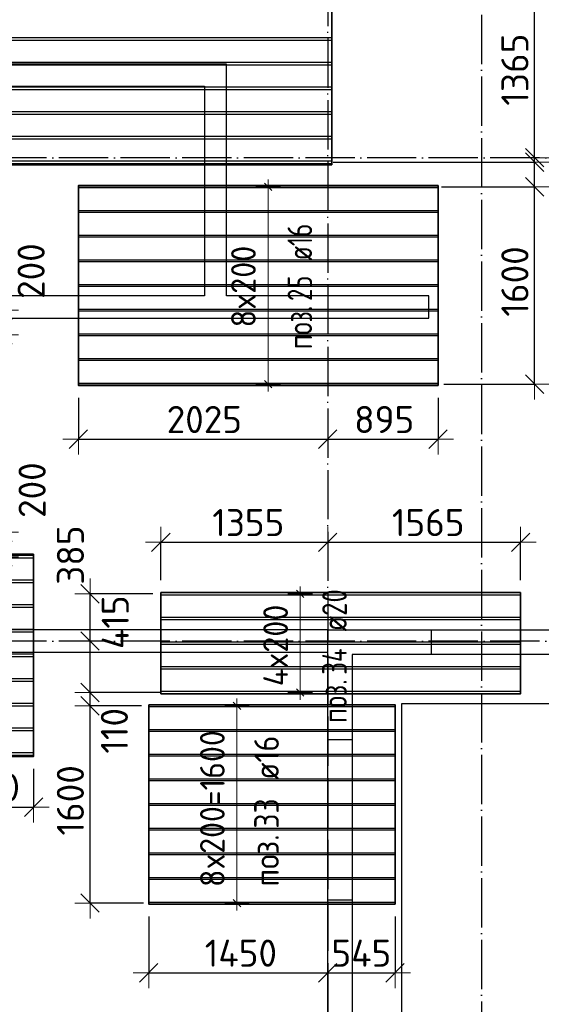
# Model space of a CAD drawing. Header units: millimetres. Extents: x -3483 to 105345, y -283423 to 72284.
# Tile 55 of 165: x 51400 to 55634, y -41246 to -33260. Entities that reach past the tile are written whole.
import ezdxf

# ---------------------------------------------------------------- set-up
doc = ezdxf.new("R2010")
doc.units = ezdxf.units.MM
doc.header["$PDMODE"] = 65
for name, pattern in [('______11', [500, 400, -50, 0, -50]), ('______2', [270, 200, -70]), ('______5', [1100, 800, -100, 100, -100])]:
    doc.linetypes.add(name, pattern=pattern)
doc.layers.add('Арм.стержн. Доп. Арм. ниж.зоны Х', color=7, linetype='Continuous', lineweight=35, true_color=0xff1cff)
doc.layers.add('Осевая линия_ общее', color=7, linetype='______5', lineweight=13, true_color=0xa0a0a0)
for name, color, linetype, lineweight in [('Размерная линия_ общее', 7, 'Continuous', 13), ('Стена_ общее', 7, 'Continuous', 35), ('Фундамент_ общее', 7, 'Continuous', 35)]:
    doc.layers.add(name, color=color, linetype=linetype, lineweight=lineweight)
doc.styles.add('ISOCPEUR', font='ISOCPEUR')
doc.dimstyles.new('DIMSTYLE_4', dxfattribs={"dimtxt": 220, "dimasz": 250, "dimexe": 0, "dimexo": 0, "dimgap": 110, "dimtad": 2, "dimdec": 0, "dimrnd": 5, "dimzin": 12, "dimdsep": 46, "dimtxsty": 'ISOCPEUR', "dimblk1": 'ALL_ML_STRICH', "dimblk2": 'ALL_ML_STRICH', "dimsah": 1, "dimcen": 0, "dimclrd": 7, "dimclre": 256, "dimclrt": 7, "dimadec": 0, "dimazin": 0, "dimtfac": 1, "dimtdec": 0, "dimtix": 1, "dimtmove": 2, "dimatfit": 3, "dimfxl": 0, "dimtzin": 0, "dimlwd": 0, "dimlwe": -3, "dimarcsym": 0})
doc.dimstyles.new('DIMSTYLE_5', dxfattribs={"dimtxt": 220, "dimasz": 250, "dimexe": 0, "dimexo": 0, "dimgap": 110, "dimtad": 2, "dimdec": 0, "dimrnd": 5, "dimzin": 12, "dimdsep": 46, "dimtxsty": 'ISOCPEUR', "dimblk1": 'ALL_ML_STRICH', "dimblk2": 'ALL_ML_STRICH', "dimsah": 1, "dimcen": 0, "dimclrd": 7, "dimclre": 256, "dimclrt": 7, "dimadec": 0, "dimazin": 0, "dimtfac": 1, "dimtdec": 0, "dimtix": 1, "dimtmove": 2, "dimatfit": 3, "dimfxl": 0, "dimtvp": 1.2, "dimtzin": 0, "dimlwd": 0, "dimlwe": -3, "dimarcsym": 0})
doc.dimstyles.new('DIMSTYLE_9', dxfattribs={"dimtxt": 220, "dimasz": 250, "dimexe": 0, "dimexo": 0, "dimgap": 110, "dimtad": 0, "dimdec": 0, "dimrnd": 5, "dimzin": 12, "dimdsep": 46, "dimtxsty": 'ISOCPEUR', "dimblk1": 'ALL_ML_STRICH', "dimblk2": 'ALL_ML_STRICH', "dimsah": 1, "dimcen": 0, "dimclrd": 7, "dimclre": 256, "dimclrt": 7, "dimadec": 0, "dimazin": 0, "dimtfac": 1, "dimtdec": 0, "dimtix": 1, "dimtmove": 2, "dimatfit": 3, "dimfxl": 0, "dimtvp": 1.2, "dimtzin": 0, "dimlwd": 0, "dimlwe": -3, "dimarcsym": 0})

# ---------------------------------------------------------------- blocks, each defined once
blk = doc.blocks.new('СЛОЖНЫЙ_ОБЪЕКТ_2')
at = {"layer": 'Стена_ общее', "color": 9, "linetype": 'Continuous', "lineweight": -3, "true_color": 0xc7c7c7, "transparency": 33554687}
for p, q in [((52900, -33620), (50240, -33620)), ((53080, -33620), (52900, -33620)), ((53080, -35500), (53080, -33620)), ((50240, -33800), (52900, -33800)), ((52900, -33800), (52900, -35500)), ((52900, -35500), (50240, -35500)), ((54720, -35500), (53080, -35500)), ((54720, -35680), (54720, -35500)), ((50060, -35680), (52900, -35680)), ((52900, -35680), (53080, -35680)), ((53080, -35680), (54720, -35680)), ((53900, -38210), (49000, -38210)), ((53900, -38210), (55740, -38210)), ((53900, -38390), (53900, -38210)), ((48320, -38390), (53900, -38390)), ((53900, -38410), (53900, -38390)), ((53900, -44800), (53900, -38410)), ((54100, -38410), (54100, -48113.6)), ((55740, -38410), (54100, -38410))]:
    blk.add_line(p, q, dxfattribs=at)
at = {"layer": 'Стена_ общее', "color": 9, "linetype": '______2', "lineweight": -3, "true_color": 0xc7c7c7, "transparency": 33554687}
for p, q in [((54740, -38210), (54740, -38410)), ((54100, -39100), (53900, -39100)), ((53900, -40400), (54100, -40400))]:
    blk.add_line(p, q, dxfattribs=at)
blk = doc.blocks.new('ALL_ML_STRICH')
at = {"color": 0, "linetype": 'ByBlock', "lineweight": -2}
for p, q in [((0, -0.5), (0, 0.5)), ((-1, 0), (0.5, 0)), ((-0.3, -0.3), (0.3, 0.3))]:
    blk.add_line(p, q, dxfattribs=at)
blk = doc.blocks.new('*D219')
at = {"layer": 'DEFPOINTS', "color": 7, "linetype": 'Continuous', "lineweight": 13, "transparency": 33554687}
for p in [(50686.5, -37416.3), (51265, -37616.3), (51324.2, -37616.3)]:
    blk.add_point(p, dxfattribs=at)
at = {"layer": 'Размерная линия_ общее', "color": 253, "linetype": 'Continuous', "lineweight": -2, "true_color": 0xa0a0a0, "transparency": 33554687}
for p, q in [((50786.5, -37416.3), (51265, -37416.3)), ((51265, -37616.3), (51265, -37616.3))]:
    blk.add_line(p, q, dxfattribs=at)
at = {"layer": 'Размерная линия_ общее', "color": 7, "linetype": 'Continuous', "lineweight": -2, "transparency": 33554687}
blk.add_line((51265, -37616.3), (51265, -37416.3), dxfattribs=at)
at = {"layer": 'Размерная линия_ общее', "color": 7, "linetype": 'Continuous', "lineweight": 13, "transparency": 33554687, "xscale": 250, "yscale": 250, "zscale": 250}
for p, rotation in [((51265, -37416.3), 90), ((51265, -37616.3), 270)]:
    blk.add_blockref('ALL_ML_STRICH', p, dxfattribs=dict(at, rotation=rotation))
at = {"layer": 'Размерная линия_ общее', "color": 7, "linetype": 'Continuous', "lineweight": 13, "transparency": 33554687, "insert": (51501, -37075.8), "char_height": 220, "width": 660, "attachment_point": 5, "rotation": 90, "style": 'ISOCPEUR'}
blk.add_mtext('\\A1;{200}', dxfattribs=at)
blk = doc.blocks.new('*D221')
at = {"layer": 'DEFPOINTS', "color": 7, "linetype": 'Continuous', "lineweight": 13, "transparency": 33554687}
for p in [(50704.5, -35616.3), (50725.3, -35816.3), (51265, -35816.3)]:
    blk.add_point(p, dxfattribs=at)
at = {"layer": 'Размерная линия_ общее', "color": 253, "linetype": 'Continuous', "lineweight": -2, "true_color": 0xa0a0a0, "transparency": 33554687}
for p, q in [((50804.5, -35616.3), (51265, -35616.3)), ((50825.3, -35816.3), (51265, -35816.3))]:
    blk.add_line(p, q, dxfattribs=at)
at = {"layer": 'Размерная линия_ общее', "color": 7, "linetype": 'Continuous', "lineweight": -2, "transparency": 33554687}
blk.add_line((51265, -35816.3), (51265, -35616.3), dxfattribs=at)
at = {"layer": 'Размерная линия_ общее', "color": 7, "linetype": 'Continuous', "lineweight": 13, "transparency": 33554687, "xscale": 250, "yscale": 250, "zscale": 250}
for p, rotation in [((51265, -35616.3), 90), ((51265, -35816.3), 270)]:
    blk.add_blockref('ALL_ML_STRICH', p, dxfattribs=dict(at, rotation=rotation))
at = {"layer": 'Размерная линия_ общее', "color": 7, "linetype": 'Continuous', "lineweight": 13, "transparency": 33554687, "insert": (51492.8, -35299.2), "char_height": 220, "width": 660, "attachment_point": 5, "rotation": 90, "style": 'ISOCPEUR'}
blk.add_mtext('\\A1;{200}', dxfattribs=at)
blk = doc.blocks.new('*D224')
at = {"layer": 'DEFPOINTS', "color": 7, "linetype": 'Continuous', "lineweight": 13, "transparency": 33554687}
for p in [(54723.1, -34616.3), (54742.5, -36216.3), (55579.8, -36216.3)]:
    blk.add_point(p, dxfattribs=at)
at = {"layer": 'Размерная линия_ общее', "color": 253, "linetype": 'Continuous', "lineweight": -2, "true_color": 0xa0a0a0, "transparency": 33554687}
for p, q in [((54823.1, -34616.3), (55579.8, -34616.3)), ((54842.5, -36216.3), (55579.8, -36216.3))]:
    blk.add_line(p, q, dxfattribs=at)
at = {"layer": 'Размерная линия_ общее', "color": 7, "linetype": 'Continuous', "lineweight": -2, "transparency": 33554687}
blk.add_line((55579.8, -36216.3), (55579.8, -34616.3), dxfattribs=at)
at = {"layer": 'Размерная линия_ общее', "color": 7, "linetype": 'Continuous', "lineweight": 13, "transparency": 33554687, "xscale": 250, "yscale": 250, "zscale": 250}
for p, rotation in [((55579.8, -34616.3), 90), ((55579.8, -36216.3), 270)]:
    blk.add_blockref('ALL_ML_STRICH', p, dxfattribs=dict(at, rotation=rotation))
at = {"layer": 'Размерная линия_ общее', "color": 7, "linetype": 'Continuous', "lineweight": 13, "transparency": 33554687, "insert": (55419.8, -35383.3), "char_height": 220, "width": 880, "attachment_point": 5, "rotation": 90, "style": 'ISOCPEUR'}
blk.add_mtext('\\A1;{1600}', dxfattribs=at)
blk = doc.blocks.new('*D225')
at = {"layer": 'DEFPOINTS', "color": 7, "linetype": 'Continuous', "lineweight": 13, "transparency": 33554687}
for p in [(53844.2, -34416.3), (54723.1, -34616.3), (55579.8, -34616.3)]:
    blk.add_point(p, dxfattribs=at)
at = {"layer": 'Размерная линия_ общее', "color": 253, "linetype": 'Continuous', "lineweight": -2, "true_color": 0xa0a0a0, "transparency": 33554687}
for p, q in [((53944.2, -34416.3), (55579.8, -34416.3)), ((54823.1, -34616.3), (55579.8, -34616.3))]:
    blk.add_line(p, q, dxfattribs=at)
at = {"layer": 'Размерная линия_ общее', "color": 7, "linetype": 'Continuous', "lineweight": -2, "transparency": 33554687}
blk.add_line((55579.8, -34616.3), (55579.8, -34416.3), dxfattribs=at)
at = {"layer": 'Размерная линия_ общее', "color": 7, "linetype": 'Continuous', "lineweight": 13, "transparency": 33554687, "xscale": 250, "yscale": 250, "zscale": 250}
for p, rotation in [((55579.8, -34416.3), 90), ((55579.8, -34616.3), 270)]:
    blk.add_blockref('ALL_ML_STRICH', p, dxfattribs=dict(at, rotation=rotation))
at = {"layer": 'Размерная линия_ общее', "color": 7, "linetype": 'Continuous', "lineweight": 13, "transparency": 33554687, "insert": (55838.9, -34829.6), "char_height": 220, "width": 660, "attachment_point": 5, "rotation": 90, "style": 'ISOCPEUR'}
blk.add_mtext('\\A1;{200}', dxfattribs=at)
blk = doc.blocks.new('*D226')
at = {"layer": 'DEFPOINTS', "color": 7, "linetype": 'Continuous', "lineweight": 13, "transparency": 33554687}
for p in [(53844.2, -34416.3), (55497.4, -34380), (55579.8, -34416.3)]:
    blk.add_point(p, dxfattribs=at)
at = {"layer": 'Размерная линия_ общее', "color": 253, "linetype": 'Continuous', "lineweight": -2, "true_color": 0xa0a0a0, "transparency": 33554687}
for p, q in [((53944.2, -34416.3), (55579.8, -34416.3)), ((55579.8, -34380), (55579.8, -34380))]:
    blk.add_line(p, q, dxfattribs=at)
at = {"layer": 'Размерная линия_ общее', "color": 7, "linetype": 'Continuous', "lineweight": -2, "transparency": 33554687}
blk.add_line((55579.8, -34416.3), (55579.8, -34380), dxfattribs=at)
at = {"layer": 'Размерная линия_ общее', "color": 7, "linetype": 'Continuous', "lineweight": 13, "transparency": 33554687, "xscale": 250, "yscale": 250, "zscale": 250}
for p, rotation in [((55579.8, -34416.3), 270), ((55579.8, -34380), 90)]:
    blk.add_blockref('ALL_ML_STRICH', p, dxfattribs=dict(at, rotation=rotation))
at = {"layer": 'Размерная линия_ общее', "color": 7, "linetype": 'Continuous', "lineweight": 13, "transparency": 33554687, "insert": (55818.8, -33973.3), "char_height": 220, "width": 440, "attachment_point": 5, "rotation": 90, "style": 'ISOCPEUR'}
blk.add_mtext('\\A1;{35}', dxfattribs=at)
blk = doc.blocks.new('*D227')
at = {"layer": 'DEFPOINTS', "color": 7, "linetype": 'Continuous', "lineweight": 13, "transparency": 33554687}
for p in [(53802.5, -33016.3), (55497.4, -34380), (55579.8, -34380)]:
    blk.add_point(p, dxfattribs=at)
at = {"layer": 'Размерная линия_ общее', "color": 253, "linetype": 'Continuous', "lineweight": -2, "true_color": 0xa0a0a0, "transparency": 33554687}
for p, q in [((53902.5, -33016.3), (55579.8, -33016.3)), ((55579.8, -34380), (55579.8, -34380))]:
    blk.add_line(p, q, dxfattribs=at)
at = {"layer": 'Размерная линия_ общее', "color": 7, "linetype": 'Continuous', "lineweight": -2, "transparency": 33554687}
blk.add_line((55579.8, -34380), (55579.8, -33016.3), dxfattribs=at)
at = {"layer": 'Размерная линия_ общее', "color": 7, "linetype": 'Continuous', "lineweight": 13, "transparency": 33554687, "xscale": 250, "yscale": 250, "zscale": 250}
for p, rotation in [((55579.8, -33016.3), 90), ((55579.8, -34380), 270)]:
    blk.add_blockref('ALL_ML_STRICH', p, dxfattribs=dict(at, rotation=rotation))
at = {"layer": 'Размерная линия_ общее', "color": 7, "linetype": 'Continuous', "lineweight": 13, "transparency": 33554687, "insert": (55419.8, -33665.2), "char_height": 220, "width": 880, "attachment_point": 5, "rotation": 90, "style": 'ISOCPEUR'}
blk.add_mtext('\\A1;{1365}', dxfattribs=at)
blk = doc.blocks.new('*D228')
at = {"layer": 'DEFPOINTS', "color": 7, "linetype": 'Continuous', "lineweight": 13, "transparency": 33554687}
for p in [(52489.6, -38825.1), (51971.5, -40425.1), (52504.5, -40425.1)]:
    blk.add_point(p, dxfattribs=at)
at = {"layer": 'Размерная линия_ общее', "color": 253, "linetype": 'Continuous', "lineweight": -2, "true_color": 0xa0a0a0, "transparency": 33554687}
for p, q in [((52389.6, -38825.1), (51971.5, -38825.1)), ((52404.5, -40425.1), (51971.5, -40425.1))]:
    blk.add_line(p, q, dxfattribs=at)
at = {"layer": 'Размерная линия_ общее', "color": 7, "linetype": 'Continuous', "lineweight": -2, "transparency": 33554687}
blk.add_line((51971.5, -40425.1), (51971.5, -38825.1), dxfattribs=at)
at = {"layer": 'Размерная линия_ общее', "color": 7, "linetype": 'Continuous', "lineweight": 13, "transparency": 33554687, "xscale": 250, "yscale": 250, "zscale": 250}
for p, rotation in [((51971.5, -38825.1), 90), ((51971.5, -40425.1), 270)]:
    blk.add_blockref('ALL_ML_STRICH', p, dxfattribs=dict(at, rotation=rotation))
at = {"layer": 'Размерная линия_ общее', "color": 7, "linetype": 'Continuous', "lineweight": 13, "transparency": 33554687, "insert": (51811.5, -39592.1), "char_height": 220, "width": 880, "attachment_point": 5, "rotation": 90, "style": 'ISOCPEUR'}
blk.add_mtext('\\A1;{1600}', dxfattribs=at)
blk = doc.blocks.new('*D229')
at = {"layer": 'DEFPOINTS', "color": 7, "linetype": 'Continuous', "lineweight": 13, "transparency": 33554687}
for p in [(52639.3, -38716.8), (51971.5, -38825.1), (52489.6, -38825.1)]:
    blk.add_point(p, dxfattribs=at)
at = {"layer": 'Размерная линия_ общее', "color": 253, "linetype": 'Continuous', "lineweight": -2, "true_color": 0xa0a0a0, "transparency": 33554687}
for p, q in [((52539.3, -38716.8), (51971.5, -38716.8)), ((52389.6, -38825.1), (51971.5, -38825.1))]:
    blk.add_line(p, q, dxfattribs=at)
at = {"layer": 'Размерная линия_ общее', "color": 7, "linetype": 'Continuous', "lineweight": -2, "transparency": 33554687}
blk.add_line((51971.5, -38825.1), (51971.5, -38716.8), dxfattribs=at)
at = {"layer": 'Размерная линия_ общее', "color": 7, "linetype": 'Continuous', "lineweight": 13, "transparency": 33554687, "xscale": 250, "yscale": 250, "zscale": 250}
for p, rotation in [((51971.5, -38825.1), 270), ((51971.5, -38716.8), 90)]:
    blk.add_blockref('ALL_ML_STRICH', p, dxfattribs=dict(at, rotation=rotation))
at = {"layer": 'Размерная линия_ общее', "color": 7, "linetype": 'Continuous', "lineweight": 13, "transparency": 33554687, "insert": (52168.7, -39028), "char_height": 220, "width": 660, "attachment_point": 5, "rotation": 90, "style": 'ISOCPEUR'}
blk.add_mtext('\\A1;{110}', dxfattribs=at)
blk = doc.blocks.new('*D230')
at = {"layer": 'DEFPOINTS', "color": 7, "linetype": 'Continuous', "lineweight": 13, "transparency": 33554687}
for p in [(52112.5, -38300), (51971.5, -38716.8), (52639.3, -38716.8)]:
    blk.add_point(p, dxfattribs=at)
at = {"layer": 'Размерная линия_ общее', "color": 253, "linetype": 'Continuous', "lineweight": -2, "true_color": 0xa0a0a0, "transparency": 33554687}
for p, q in [((52012.5, -38300), (51971.5, -38300)), ((52539.3, -38716.8), (51971.5, -38716.8))]:
    blk.add_line(p, q, dxfattribs=at)
at = {"layer": 'Размерная линия_ общее', "color": 7, "linetype": 'Continuous', "lineweight": -2, "transparency": 33554687}
blk.add_line((51971.5, -38716.8), (51971.5, -38300), dxfattribs=at)
at = {"layer": 'Размерная линия_ общее', "color": 7, "linetype": 'Continuous', "lineweight": 13, "transparency": 33554687, "xscale": 250, "yscale": 250, "zscale": 250}
for p, rotation in [((51971.5, -38300), 90), ((51971.5, -38716.8), 270)]:
    blk.add_blockref('ALL_ML_STRICH', p, dxfattribs=dict(at, rotation=rotation))
at = {"layer": 'Размерная линия_ общее', "color": 7, "linetype": 'Continuous', "lineweight": 13, "transparency": 33554687, "insert": (52175.9, -38147.4), "char_height": 220, "width": 660, "attachment_point": 5, "rotation": 90, "style": 'ISOCPEUR'}
blk.add_mtext('\\A1;{415}', dxfattribs=at)
blk = doc.blocks.new('*D231')
at = {"layer": 'DEFPOINTS', "color": 7, "linetype": 'Continuous', "lineweight": 13, "transparency": 33554687}
for p in [(52581.1, -37916.8), (51971.5, -38300), (52112.5, -38300)]:
    blk.add_point(p, dxfattribs=at)
at = {"layer": 'Размерная линия_ общее', "color": 253, "linetype": 'Continuous', "lineweight": -2, "true_color": 0xa0a0a0, "transparency": 33554687}
for p, q in [((52481.1, -37916.8), (51971.5, -37916.8)), ((52012.5, -38300), (51971.5, -38300))]:
    blk.add_line(p, q, dxfattribs=at)
at = {"layer": 'Размерная линия_ общее', "color": 7, "linetype": 'Continuous', "lineweight": -2, "transparency": 33554687}
blk.add_line((51971.5, -38300), (51971.5, -37916.8), dxfattribs=at)
at = {"layer": 'Размерная линия_ общее', "color": 7, "linetype": 'Continuous', "lineweight": 13, "transparency": 33554687, "xscale": 250, "yscale": 250, "zscale": 250}
for p, rotation in [((51971.5, -37916.8), 90), ((51971.5, -38300), 270)]:
    blk.add_blockref('ALL_ML_STRICH', p, dxfattribs=dict(at, rotation=rotation))
at = {"layer": 'Размерная линия_ общее', "color": 7, "linetype": 'Continuous', "lineweight": 13, "transparency": 33554687, "insert": (51812.3, -37603.2), "char_height": 220, "width": 660, "attachment_point": 5, "rotation": 90, "style": 'ISOCPEUR'}
blk.add_mtext('\\A1;{385}', dxfattribs=at)
blk = doc.blocks.new('*D232')
at = {"layer": 'DEFPOINTS', "color": 7, "linetype": 'Continuous', "lineweight": 13, "transparency": 33554687}
for p in [(52546.1, -37498.7), (53900, -37504.1), (52546.1, -37906.8)]:
    blk.add_point(p, dxfattribs=at)
at = {"layer": 'Размерная линия_ общее', "color": 253, "linetype": 'Continuous', "lineweight": -2, "true_color": 0xa0a0a0, "transparency": 33554687}
for p, q in [((52546.1, -37806.8), (52546.1, -37498.7)), ((53900, -37498.7), (53900, -37498.7))]:
    blk.add_line(p, q, dxfattribs=at)
at = {"layer": 'Размерная линия_ общее', "color": 7, "linetype": 'Continuous', "lineweight": -2, "transparency": 33554687}
blk.add_line((52546.1, -37498.7), (53900, -37498.7), dxfattribs=at)
at = {"layer": 'Размерная линия_ общее', "color": 7, "linetype": 'Continuous', "lineweight": 13, "transparency": 33554687, "xscale": 250, "yscale": 250, "zscale": 250, "rotation": 180}
blk.add_blockref('ALL_ML_STRICH', (52546.1, -37498.7), dxfattribs=at)
at = {"layer": 'Размерная линия_ общее', "color": 7, "linetype": 'Continuous', "lineweight": 13, "transparency": 33554687, "xscale": 250, "yscale": 250, "zscale": 250}
blk.add_blockref('ALL_ML_STRICH', (53900, -37498.7), dxfattribs=at)
at = {"layer": 'Размерная линия_ общее', "color": 7, "linetype": 'Continuous', "lineweight": 13, "transparency": 33554687, "insert": (53256.1, -37338.7), "char_height": 220, "width": 880, "attachment_point": 5, "style": 'ISOCPEUR'}
blk.add_mtext('\\A1;{1355}', dxfattribs=at)
blk = doc.blocks.new('*D233')
at = {"layer": 'DEFPOINTS', "color": 7, "linetype": 'Continuous', "lineweight": 13, "transparency": 33554687}
for p in [(53900, -37498.7), (53900, -37504.1), (55466.1, -37906.8)]:
    blk.add_point(p, dxfattribs=at)
at = {"layer": 'Размерная линия_ общее', "color": 253, "linetype": 'Continuous', "lineweight": -2, "true_color": 0xa0a0a0, "transparency": 33554687}
for p, q in [((53900, -37498.7), (53900, -37498.7)), ((55466.1, -37806.8), (55466.1, -37498.7))]:
    blk.add_line(p, q, dxfattribs=at)
at = {"layer": 'Размерная линия_ общее', "color": 7, "linetype": 'Continuous', "lineweight": -2, "transparency": 33554687}
blk.add_line((53900, -37498.7), (55466.1, -37498.7), dxfattribs=at)
at = {"layer": 'Размерная линия_ общее', "color": 7, "linetype": 'Continuous', "lineweight": 13, "transparency": 33554687, "xscale": 250, "yscale": 250, "zscale": 250, "rotation": 180}
blk.add_blockref('ALL_ML_STRICH', (53900, -37498.7), dxfattribs=at)
at = {"layer": 'Размерная линия_ общее', "color": 7, "linetype": 'Continuous', "lineweight": 13, "transparency": 33554687, "xscale": 250, "yscale": 250, "zscale": 250}
blk.add_blockref('ALL_ML_STRICH', (55466.1, -37498.7), dxfattribs=at)
at = {"layer": 'Размерная линия_ общее', "color": 7, "linetype": 'Continuous', "lineweight": 13, "transparency": 33554687, "insert": (54716.1, -37338.7), "char_height": 220, "width": 880, "attachment_point": 5, "style": 'ISOCPEUR'}
blk.add_mtext('\\A1;{1565}', dxfattribs=at)
blk = doc.blocks.new('*D234')
at = {"layer": 'DEFPOINTS', "color": 7, "linetype": 'Continuous', "lineweight": 13, "transparency": 33554687}
for p in [(52447.5, -40433.1), (53900, -40856), (52447.5, -40991.4)]:
    blk.add_point(p, dxfattribs=at)
at = {"layer": 'Размерная линия_ общее', "color": 253, "linetype": 'Continuous', "lineweight": -2, "true_color": 0xa0a0a0, "transparency": 33554687}
for p, q in [((52447.5, -40533.1), (52447.5, -40991.4)), ((53900, -40956), (53900, -40991.4))]:
    blk.add_line(p, q, dxfattribs=at)
at = {"layer": 'Размерная линия_ общее', "color": 7, "linetype": 'Continuous', "lineweight": -2, "transparency": 33554687}
blk.add_line((52447.5, -40991.4), (53900, -40991.4), dxfattribs=at)
at = {"layer": 'Размерная линия_ общее', "color": 7, "linetype": 'Continuous', "lineweight": 13, "transparency": 33554687, "xscale": 250, "yscale": 250, "zscale": 250, "rotation": 180}
blk.add_blockref('ALL_ML_STRICH', (52447.5, -40991.4), dxfattribs=at)
at = {"layer": 'Размерная линия_ общее', "color": 7, "linetype": 'Continuous', "lineweight": 13, "transparency": 33554687, "xscale": 250, "yscale": 250, "zscale": 250}
blk.add_blockref('ALL_ML_STRICH', (53900, -40991.4), dxfattribs=at)
at = {"layer": 'Размерная линия_ общее', "color": 7, "linetype": 'Continuous', "lineweight": 13, "transparency": 33554687, "insert": (53195.8, -40831.4), "char_height": 220, "width": 880, "attachment_point": 5, "style": 'ISOCPEUR'}
blk.add_mtext('\\A1;{1450}', dxfattribs=at)
blk = doc.blocks.new('*D235')
at = {"layer": 'DEFPOINTS', "color": 7, "linetype": 'Continuous', "lineweight": 13, "transparency": 33554687}
for p in [(54447, -40433.1), (53900, -40856), (53900, -40991.4)]:
    blk.add_point(p, dxfattribs=at)
at = {"layer": 'Размерная линия_ общее', "color": 253, "linetype": 'Continuous', "lineweight": -2, "true_color": 0xa0a0a0, "transparency": 33554687}
for p, q in [((54447, -40533.1), (54447, -40991.4)), ((53900, -40956), (53900, -40991.4))]:
    blk.add_line(p, q, dxfattribs=at)
at = {"layer": 'Размерная линия_ общее', "color": 7, "linetype": 'Continuous', "lineweight": -2, "transparency": 33554687}
blk.add_line((53900, -40991.4), (54447, -40991.4), dxfattribs=at)
at = {"layer": 'Размерная линия_ общее', "color": 7, "linetype": 'Continuous', "lineweight": 13, "transparency": 33554687, "xscale": 250, "yscale": 250, "zscale": 250, "rotation": 180}
blk.add_blockref('ALL_ML_STRICH', (53900, -40991.4), dxfattribs=at)
at = {"layer": 'Размерная линия_ общее', "color": 7, "linetype": 'Continuous', "lineweight": 13, "transparency": 33554687, "xscale": 250, "yscale": 250, "zscale": 250}
blk.add_blockref('ALL_ML_STRICH', (54447, -40991.4), dxfattribs=at)
at = {"layer": 'Размерная линия_ общее', "color": 7, "linetype": 'Continuous', "lineweight": 13, "transparency": 33554687, "insert": (54173.5, -40831.4), "char_height": 220, "width": 660, "attachment_point": 5, "style": 'ISOCPEUR'}
blk.add_mtext('\\A1;{545}', dxfattribs=at)
blk = doc.blocks.new('*D239')
at = {"layer": 'DEFPOINTS', "color": 7, "linetype": 'Continuous', "lineweight": 13, "transparency": 33554687}
for p in [(50813.5, -37436.3), (51513.5, -39236.3), (50813.5, -39647.7)]:
    blk.add_point(p, dxfattribs=at)
at = {"layer": 'Размерная линия_ общее', "color": 253, "linetype": 'Continuous', "lineweight": -2, "true_color": 0xa0a0a0, "transparency": 33554687}
for p, q in [((50813.5, -37536.3), (50813.5, -39647.7)), ((51513.5, -39336.3), (51513.5, -39647.7))]:
    blk.add_line(p, q, dxfattribs=at)
at = {"layer": 'Размерная линия_ общее', "color": 7, "linetype": 'Continuous', "lineweight": -2, "transparency": 33554687}
blk.add_line((50813.5, -39647.7), (51513.5, -39647.7), dxfattribs=at)
at = {"layer": 'Размерная линия_ общее', "color": 7, "linetype": 'Continuous', "lineweight": 13, "transparency": 33554687, "xscale": 250, "yscale": 250, "zscale": 250, "rotation": 180}
blk.add_blockref('ALL_ML_STRICH', (50813.5, -39647.7), dxfattribs=at)
at = {"layer": 'Размерная линия_ общее', "color": 7, "linetype": 'Continuous', "lineweight": 13, "transparency": 33554687, "xscale": 250, "yscale": 250, "zscale": 250}
blk.add_blockref('ALL_ML_STRICH', (51513.5, -39647.7), dxfattribs=at)
at = {"layer": 'Размерная линия_ общее', "color": 7, "linetype": 'Continuous', "lineweight": 13, "transparency": 33554687, "insert": (51174.5, -39487.7), "char_height": 220, "width": 660, "attachment_point": 5, "style": 'ISOCPEUR'}
blk.add_mtext('\\A1;{700}', dxfattribs=at)
blk = doc.blocks.new('*D240')
at = {"layer": 'DEFPOINTS', "color": 7, "linetype": 'Continuous', "lineweight": 13, "transparency": 33554687}
for p in [(51876.3, -36226.3), (53900, -36554.8), (51876.3, -36663.1)]:
    blk.add_point(p, dxfattribs=at)
at = {"layer": 'Размерная линия_ общее', "color": 253, "linetype": 'Continuous', "lineweight": -2, "true_color": 0xa0a0a0, "transparency": 33554687}
for p, q in [((51876.3, -36326.3), (51876.3, -36663.1)), ((53900, -36654.8), (53900, -36663.1))]:
    blk.add_line(p, q, dxfattribs=at)
at = {"layer": 'Размерная линия_ общее', "color": 7, "linetype": 'Continuous', "lineweight": -2, "transparency": 33554687}
blk.add_line((51876.3, -36663.1), (53900, -36663.1), dxfattribs=at)
at = {"layer": 'Размерная линия_ общее', "color": 7, "linetype": 'Continuous', "lineweight": 13, "transparency": 33554687, "xscale": 250, "yscale": 250, "zscale": 250, "rotation": 180}
blk.add_blockref('ALL_ML_STRICH', (51876.3, -36663.1), dxfattribs=at)
at = {"layer": 'Размерная линия_ общее', "color": 7, "linetype": 'Continuous', "lineweight": 13, "transparency": 33554687, "xscale": 250, "yscale": 250, "zscale": 250}
blk.add_blockref('ALL_ML_STRICH', (53900, -36663.1), dxfattribs=at)
at = {"layer": 'Размерная линия_ общее', "color": 7, "linetype": 'Continuous', "lineweight": 13, "transparency": 33554687, "insert": (52899.1, -36503.1), "char_height": 220, "width": 880, "attachment_point": 5, "style": 'ISOCPEUR'}
blk.add_mtext('\\A1;{2025}', dxfattribs=at)
blk = doc.blocks.new('*D241')
at = {"layer": 'DEFPOINTS', "color": 7, "linetype": 'Continuous', "lineweight": 13, "transparency": 33554687}
for p in [(54796.3, -36226.3), (53900, -36554.8), (53900, -36663.1)]:
    blk.add_point(p, dxfattribs=at)
at = {"layer": 'Размерная линия_ общее', "color": 253, "linetype": 'Continuous', "lineweight": -2, "true_color": 0xa0a0a0, "transparency": 33554687}
for p, q in [((54796.3, -36326.3), (54796.3, -36663.1)), ((53900, -36654.8), (53900, -36663.1))]:
    blk.add_line(p, q, dxfattribs=at)
at = {"layer": 'Размерная линия_ общее', "color": 7, "linetype": 'Continuous', "lineweight": -2, "transparency": 33554687}
blk.add_line((53900, -36663.1), (54796.3, -36663.1), dxfattribs=at)
at = {"layer": 'Размерная линия_ общее', "color": 7, "linetype": 'Continuous', "lineweight": 13, "transparency": 33554687, "xscale": 250, "yscale": 250, "zscale": 250, "rotation": 180}
blk.add_blockref('ALL_ML_STRICH', (53900, -36663.1), dxfattribs=at)
at = {"layer": 'Размерная линия_ общее', "color": 7, "linetype": 'Continuous', "lineweight": 13, "transparency": 33554687, "xscale": 250, "yscale": 250, "zscale": 250}
blk.add_blockref('ALL_ML_STRICH', (54796.3, -36663.1), dxfattribs=at)
at = {"layer": 'Размерная линия_ общее', "color": 7, "linetype": 'Continuous', "lineweight": 13, "transparency": 33554687, "insert": (54359.1, -36503.1), "char_height": 220, "width": 660, "attachment_point": 5, "style": 'ISOCPEUR'}
blk.add_mtext('\\A1;{895}', dxfattribs=at)

msp = doc.modelspace()

# ---------------------------------------------------------------- linework, layer by layer
at = {"layer": 'Арм.стержн. Доп. Арм. ниж.зоны Х', "color": 7, "linetype": 'Continuous', "lineweight": 13, "transparency": 33554687}
for p, q in [((53416.4, -34616.3), (53416.4, -34556.3)), ((53416.4, -36216.3), (53416.4, -34616.3)), ((53416.4, -36216.3), (53416.4, -36276.3)), ((53677.7, -37916.8), (53677.7, -37856.8)), ((53677.7, -38716.8), (53677.7, -37916.8)), ((53677.7, -38716.8), (53677.7, -38776.8)), ((53164, -38825.1), (53164, -38765.1)), ((53164, -40425.1), (53164, -38825.1)), ((53164, -40425.1), (53164, -40485.1))]:
    msp.add_line(p, q, dxfattribs=at)
at = {"layer": 'Арм.стержн. Доп. Арм. ниж.зоны Х', "color": 253, "linetype": 'Continuous', "lineweight": -3, "true_color": 0xa0a0a0, "transparency": 33554687}
for p, q in [((53416.4, -34616.3), (53316.4, -34616.3)), ((53416.4, -34616.3), (53516.4, -34616.3)), ((53416.4, -36216.3), (53316.4, -36216.3)), ((53416.4, -36216.3), (53516.4, -36216.3)), ((53677.7, -37916.8), (53577.7, -37916.8)), ((53677.7, -37916.8), (53777.7, -37916.8)), ((53677.7, -38716.8), (53577.7, -38716.8)), ((53677.7, -38716.8), (53777.7, -38716.8)), ((53164, -38825.1), (53064, -38825.1)), ((53164, -38825.1), (53264, -38825.1)), ((53164, -40425.1), (53064, -40425.1)), ((53164, -40425.1), (53264, -40425.1))]:
    msp.add_line(p, q, dxfattribs=at)
at = {"layer": 'Арм.стержн. Доп. Арм. ниж.зоны Х', "color": 7, "linetype": 'Continuous', "lineweight": 25, "transparency": 33554687}
for p, q in [((53446.4, -34646.3), (53386.4, -34586.3)), ((53446.4, -36246.3), (53386.4, -36186.3)), ((53707.7, -37946.8), (53647.7, -37886.8)), ((53707.7, -38746.8), (53647.7, -38686.8)), ((53194, -38855.1), (53134, -38795.1)), ((53194, -40455.1), (53134, -40395.1))]:
    msp.add_line(p, q, dxfattribs=at)
at = {"layer": 'Арм.стержн. Доп. Арм. ниж.зоны Х', "color": 52, "linetype": 'Continuous', "lineweight": 35, "transparency": 33554687}
for points in [[(53933.5, -34436.3), (46913.5, -34436.3), (46913.5, -32996.3), (53933.5, -32996.3), (53933.5, -34436.3)], [(54796.3, -34606.3), (51876.3, -34606.3), (51876.3, -36226.3), (54796.3, -36226.3), (54796.3, -34606.3)], [(51513.5, -37596.3), (45663.5, -37596.3), (45663.5, -39236.3), (51513.5, -39236.3), (51513.5, -37596.3)], [(55466.1, -37906.8), (52546.1, -37906.8), (52546.1, -38726.8), (55466.1, -38726.8), (55466.1, -37906.8)], [(52447.5, -38817.1), (54447, -38817.1), (54447, -40433.1), (52447.5, -40433.1), (52447.5, -38817.1)]]:
    msp.add_lwpolyline(points, dxfattribs=at)
at = {"layer": 'Арм.стержн. Доп. Арм. ниж.зоны Х', "color": 7, "linetype": 'Continuous', "lineweight": 25, "transparency": 33554687}
for points in [[(53933.5, -33428.8), (46913.5, -33428.8), (46913.5, -33403.8), (53933.5, -33403.8), (53933.5, -33428.8)], [(53933.5, -33628.8), (46913.5, -33628.8), (46913.5, -33603.8), (53933.5, -33603.8), (53933.5, -33628.8)], [(53933.5, -33828.8), (46913.5, -33828.8), (46913.5, -33803.8), (53933.5, -33803.8), (53933.5, -33828.8)], [(53933.5, -34028.8), (46913.5, -34028.8), (46913.5, -34003.8), (53933.5, -34003.8), (53933.5, -34028.8)], [(53933.5, -34228.8), (46913.5, -34228.8), (46913.5, -34203.8), (53933.5, -34203.8), (53933.5, -34228.8)], [(53933.5, -34428.8), (46913.5, -34428.8), (46913.5, -34403.8), (53933.5, -34403.8), (53933.5, -34428.8)], [(54796.3, -34624.3), (51876.3, -34624.3), (51876.3, -34608.3), (54796.3, -34608.3), (54796.3, -34624.3)], [(54796.3, -34824.3), (51876.3, -34824.3), (51876.3, -34808.3), (54796.3, -34808.3), (54796.3, -34824.3)], [(54796.3, -35024.3), (51876.3, -35024.3), (51876.3, -35008.3), (54796.3, -35008.3), (54796.3, -35024.3)], [(54796.3, -35224.3), (51876.3, -35224.3), (51876.3, -35208.3), (54796.3, -35208.3), (54796.3, -35224.3)], [(54796.3, -35424.3), (51876.3, -35424.3), (51876.3, -35408.3), (54796.3, -35408.3), (54796.3, -35424.3)], [(54796.3, -35624.3), (51876.3, -35624.3), (51876.3, -35608.3), (54796.3, -35608.3), (54796.3, -35624.3)], [(54796.3, -35824.3), (51876.3, -35824.3), (51876.3, -35808.3), (54796.3, -35808.3), (54796.3, -35824.3)], [(54796.3, -36024.3), (51876.3, -36024.3), (51876.3, -36008.3), (54796.3, -36008.3), (54796.3, -36024.3)], [(54796.3, -36224.3), (51876.3, -36224.3), (51876.3, -36208.3), (54796.3, -36208.3), (54796.3, -36224.3)], [(51513.5, -37628.8), (45663.5, -37628.8), (45663.5, -37603.8), (51513.5, -37603.8), (51513.5, -37628.8)], [(51513.5, -37828.8), (45663.5, -37828.8), (45663.5, -37803.8), (51513.5, -37803.8), (51513.5, -37828.8)], [(55466.1, -37926.8), (52546.1, -37926.8), (52546.1, -37906.8), (55466.1, -37906.8), (55466.1, -37926.8)], [(51513.5, -38028.8), (45663.5, -38028.8), (45663.5, -38003.8), (51513.5, -38003.8), (51513.5, -38028.8)], [(55466.1, -38126.8), (52546.1, -38126.8), (52546.1, -38106.8), (55466.1, -38106.8), (55466.1, -38126.8)], [(51513.5, -38228.8), (45663.5, -38228.8), (45663.5, -38203.8), (51513.5, -38203.8), (51513.5, -38228.8)], [(55466.1, -38326.8), (52546.1, -38326.8), (52546.1, -38306.8), (55466.1, -38306.8), (55466.1, -38326.8)], [(51513.5, -38428.8), (45663.5, -38428.8), (45663.5, -38403.8), (51513.5, -38403.8), (51513.5, -38428.8)], [(55466.1, -38526.8), (52546.1, -38526.8), (52546.1, -38506.8), (55466.1, -38506.8), (55466.1, -38526.8)], [(51513.5, -38628.8), (45663.5, -38628.8), (45663.5, -38603.8), (51513.5, -38603.8), (51513.5, -38628.8)], [(55466.1, -38726.8), (52546.1, -38726.8), (52546.1, -38706.8), (55466.1, -38706.8), (55466.1, -38726.8)], [(51513.5, -38828.8), (45663.5, -38828.8), (45663.5, -38803.8), (51513.5, -38803.8), (51513.5, -38828.8)], [(54447, -38833.1), (52447.5, -38833.1), (52447.5, -38817.1), (54447, -38817.1), (54447, -38833.1)], [(51513.5, -39028.8), (45663.5, -39028.8), (45663.5, -39003.8), (51513.5, -39003.8), (51513.5, -39028.8)], [(54447, -39033.1), (52447.5, -39033.1), (52447.5, -39017.1), (54447, -39017.1), (54447, -39033.1)], [(51513.5, -39228.8), (45663.5, -39228.8), (45663.5, -39203.8), (51513.5, -39203.8), (51513.5, -39228.8)], [(54447, -39233.1), (52447.5, -39233.1), (52447.5, -39217.1), (54447, -39217.1), (54447, -39233.1)], [(54447, -39433.1), (52447.5, -39433.1), (52447.5, -39417.1), (54447, -39417.1), (54447, -39433.1)], [(54447, -39633.1), (52447.5, -39633.1), (52447.5, -39617.1), (54447, -39617.1), (54447, -39633.1)], [(54447, -39833.1), (52447.5, -39833.1), (52447.5, -39817.1), (54447, -39817.1), (54447, -39833.1)], [(54447, -40033.1), (52447.5, -40033.1), (52447.5, -40017.1), (54447, -40017.1), (54447, -40033.1)], [(54447, -40233.1), (52447.5, -40233.1), (52447.5, -40217.1), (54447, -40217.1), (54447, -40233.1)], [(54447, -40433.1), (52447.5, -40433.1), (52447.5, -40417.1), (54447, -40417.1), (54447, -40433.1)]]:
    msp.add_lwpolyline(points, dxfattribs=at)
at = {"layer": 'Осевая линия_ общее', "color": 253, "linetype": '______11', "lineweight": -3, "true_color": 0xa0a0a0, "transparency": 33554687}
for p, q in [((53900, -23410), (53900, -72827.9)), ((55150, -29220), (55150, -72827.9)), ((56620, -34380), (37142.2, -34380)), ((56620, -38300), (37142.2, -38300))]:
    msp.add_line(p, q, dxfattribs=at)
at = {"layer": 'Фундамент_ общее', "color": 7, "lineweight": 25, "transparency": 33554687}
for p, q in [((54500, -38810), (54500, -47948)), ((56340, -38810), (54500, -38810))]:
    msp.add_line(p, q, dxfattribs=at)
at = {"layer": 'Фундамент_ общее', "color": 7, "linetype": 'Continuous', "lineweight": 25, "transparency": 33554687}
for p, q in [((54500, -38810), (54500, -47948)), ((56340, -38810), (54500, -38810))]:
    msp.add_line(p, q, dxfattribs=at)

# ---------------------------------------------------------------- block references
at = {"layer": 'Стена_ общее', "color": 9, "linetype": 'Continuous', "lineweight": -3, "true_color": 0xc7c7c7, "transparency": 33554687}
msp.add_blockref('СЛОЖНЫЙ_ОБЪЕКТ_2', (0, 0), dxfattribs=at)

# ---------------------------------------------------------------- texts
at = {"layer": 'Арм.стержн. Доп. Арм. ниж.зоны Х', "color": 7, "linetype": 'Continuous', "lineweight": 25, "transparency": 33554687, "char_height": 200, "attachment_point": 7, "rotation": 90, "style": 'ISOCPEUR'}
for s, insert, width in [('\\W0.74; ø16 ', (53774.1, -35308.5), 624.254), ('\\W0.73;25', (53774.1, -35541.8), 306.006), ('\\W0.77;поз.', (53774.1, -35933.5), 468.039), ('\\W0.79; ø20 ', (54055.6, -38322.6), 661.987), ('\\W0.73;34', (54055.6, -38572.6), 323.329), ('\\W0.77;поз.', (54055.6, -38964.3), 468.039), ('\\W0.89; ø16 ', (53504, -39540.8), 749.105), ('\\W0.87;33', (53504, -39820.8), 367.208), ('\\W0.92;поз.', (53504, -40290.8), 561.647)]:
    msp.add_mtext(s, dxfattribs=dict(at, insert=insert, width=width))
at = {"layer": 'Арм.стержн. Доп. Арм. ниж.зоны Х', "color": 7, "linetype": 'Continuous', "lineweight": 13, "transparency": 33554687, "char_height": 200, "attachment_point": 7, "rotation": 90, "style": 'ISOCPEUR'}
for s, insert, width in [('\\W0.95;8x200', (53316.4, -35756.3), 793.963), ('\\W0.95;4x200', (53577.7, -38666.8), 814.149), ('\\W0.94;8x200=1600', (53064, -40295.1), 1453.373)]:
    msp.add_mtext(s, dxfattribs=dict(at, insert=insert, width=width))

# ---------------------------------------------------------------- dimensions: what is measured, and where the dimension line sits
at = {"layer": 'Размерная линия_ общее', "color": 7, "linetype": 'Continuous', "lineweight": 13, "transparency": 33554687}
for base, p1, p2, dimstyle, picture, middle in [((55579.8, -33016.3), (55579.8, -34380), (53902.5, -33016.3), 'DIMSTYLE_4', '*D227', (55419.8, -33665.2)), ((55579.8, -34380), (53944.2, -34416.3), (55579.8, -34380), 'DIMSTYLE_9', '*D226', (55818.8, -33973.3)), ((55579.8, -34416.3), (54823.1, -34616.3), (53944.2, -34416.3), 'DIMSTYLE_9', '*D225', (55838.9, -34829.6)), ((55579.8, -34616.3), (54842.5, -36216.3), (54823.1, -34616.3), 'DIMSTYLE_4', '*D224', (55419.8, -35383.3)), ((51265, -35616.3), (50825.3, -35816.3), (50804.5, -35616.3), 'DIMSTYLE_9', '*D221', (51492.8, -35299.2)), ((51265, -37416.3), (51265, -37616.3), (50786.5, -37416.3), 'DIMSTYLE_9', '*D219', (51501, -37075.8)), ((51971.5, -37916.8), (52012.5, -38300), (52481.1, -37916.8), 'DIMSTYLE_5', '*D231', (51812.3, -37603.2)), ((51971.5, -38300), (52539.3, -38716.8), (52012.5, -38300), 'DIMSTYLE_9', '*D230', (52175.9, -38147.4)), ((51971.5, -38716.8), (52389.6, -38825.1), (52539.3, -38716.8), 'DIMSTYLE_9', '*D229', (52168.7, -39028)), ((51971.5, -38825.1), (52404.5, -40425.1), (52389.6, -38825.1), 'DIMSTYLE_4', '*D228', (51811.5, -39592.1))]:
    dim = msp.add_linear_dim(base=base, p1=p1, p2=p2, angle=90, dimstyle=dimstyle, override={"dimpost": '<>', "dimclrd": 7, "dimclre": 253, "dimclrt": 7, "dimlwd": 0, "dimlwe": 65533}, dxfattribs=at)
    dim.commit()
    dim.dimension.update_dxf_attribs({"geometry": picture, "text_midpoint": middle, "dimtype": 160})
for base, p1, p2, dimstyle, picture, middle in [((53900, -36663.1), (51876.3, -36326.3), (53900, -36654.8), 'DIMSTYLE_4', '*D240', (52899.1, -36503.1)), ((54796.3, -36663.1), (53900, -36654.8), (54796.3, -36326.3), 'DIMSTYLE_4', '*D241', (54359.1, -36503.1)), ((53900, -37498.7), (52546.1, -37806.8), (53900, -37498.7), 'DIMSTYLE_4', '*D232', (53256.1, -37338.7)), ((55466.1, -37498.7), (53900, -37498.7), (55466.1, -37806.8), 'DIMSTYLE_4', '*D233', (54716.1, -37338.7)), ((51513.5, -39647.7), (50813.5, -37536.3), (51513.5, -39336.3), 'DIMSTYLE_4', '*D239', (51174.5, -39487.7)), ((53900, -40991.3694), (52447.5426, -40533.1168), (53900, -40955.9927), 'DIMSTYLE_4', '*D234', (53195.7713, -40831.3694)), ((54447, -40991.4), (53900, -40956), (54447, -40533.1), 'DIMSTYLE_5', '*D235', (54173.5, -40831.4))]:
    dim = msp.add_linear_dim(base=base, p1=p1, p2=p2, dimstyle=dimstyle, override={"dimpost": '<>', "dimclrd": 7, "dimclre": 253, "dimclrt": 7, "dimlwd": 0, "dimlwe": 65533}, dxfattribs=at)
    dim.commit()
    dim.dimension.update_dxf_attribs({"geometry": picture, "text_midpoint": middle, "dimtype": 160})

doc.saveas('drawing.dxf')
